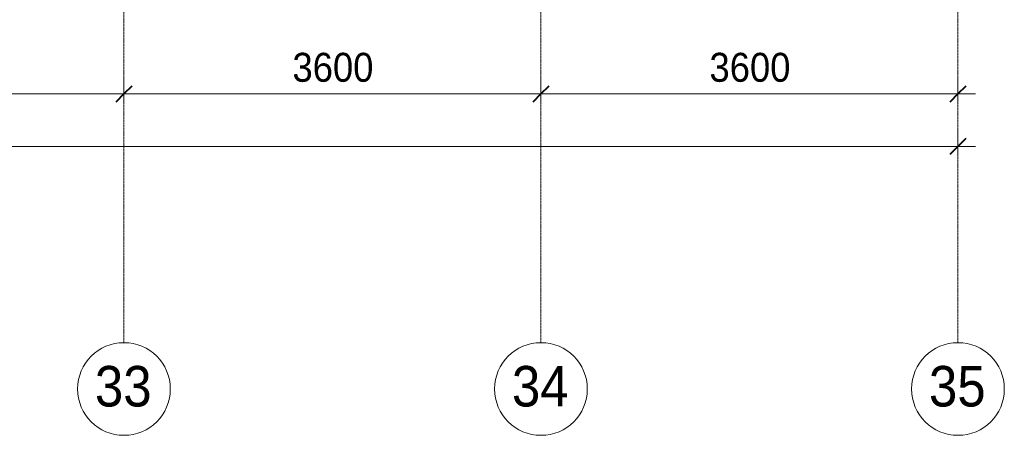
# Model space of a CAD drawing. Header units: millimetres. Extents: x 5617 to 106049, y 7718 to 209339.
# Tile 46 of 63: x 54419 to 62919, y 11226 to 14815. Entities that reach past the tile are written whole.
import ezdxf

# ---------------------------------------------------------------- set-up
doc = ezdxf.new("R2010")
doc.units = ezdxf.units.MM
doc.linetypes.add('Линия сетки', pattern=[25, 20, -2.5, 0, -2.5])
for name, color, linetype, lineweight in [('Оси', 7, 'Continuous', 9), ('Размеры', 7, 'Continuous', 9), ('Размеры-100', 7, 'Continuous', 9)]:
    doc.layers.add(name, color=color, linetype=linetype, lineweight=lineweight)
doc.styles.add('Arial', font='arial.ttf', dxfattribs={"width": 0.9, "height": 250})
doc.styles.add('Arial_1', font='arial.ttf', dxfattribs={"width": 0.9, "height": 350})
doc.dimstyles.new('Основной_2_5_мм', dxfattribs={"dimscale": 304.8, "dimtxt": 255.06485, "dimasz": 0.463911, "dimexe": 0.492126, "dimexo": 0.492126, "dimgap": 0.098425, "dimtad": 1, "dimdec": 0, "dimdsep": 46, "dimtxsty": 'Arial', "dimblk1": 'OBLIQUE', "dimblk2": 'OBLIQUE', "dimsah": 1, "dimcen": 0.09, "dimdle": 0.492126, "dimazin": 2, "dimtfac": 1, "dimtdec": 4, "dimtix": 1, "dimtmove": 0, "dimatfit": 3, "dimfxl": 1, "dimtvp": 1, "dimtolj": 1, "dimtzin": 0, "dimlwd": 20, "dimlwe": 20, "dimarcsym": 2})

# ---------------------------------------------------------------- blocks, each defined once
blk = doc.blocks.new('Ось сетки - Круг_Ø8 мм-6577-МКСС_К4_L18_61_500_')
at = {"layer": 'Оси', "lineweight": 20}
for start, end in [(360, 180), (180, 360)]:
    blk.add_arc((0, 0), 4, start, end, dxfattribs=at)
blk = doc.blocks.new('DIMBLOCK11-МКСС_К4_L18_61_500_')
at = {"layer": 'Размеры-100', "lineweight": 20, "transparency": 16777216}
for p, q in [((51719, 14173.9), (51719, 14323.9)), ((55319, 14173.9), (55319, 14323.9)), ((51719, 14173.9), (55319, 14173.9)), ((51719, 14173.9), (51719, 14123.9)), ((55319, 14173.9), (55319, 14123.9))]:
    blk.add_line(p, q, dxfattribs=at)
at = {"layer": 'Размеры-100', "lineweight": 40, "transparency": 16777216}
for p, q in [((51719, 14173.9), (51789.7, 14244.6)), ((55319, 14173.9), (55389.7, 14244.6)), ((51719, 14173.9), (51648.3, 14103.2)), ((55319, 14173.9), (55248.3, 14103.2))]:
    blk.add_line(p, q, dxfattribs=at)
at = {"layer": 'Размеры-100', "color": 0, "lineweight": 20, "transparency": 16777216, "insert": (53173.6, 14528.5), "char_height": 250, "width": 828.765, "attachment_point": 1, "line_spacing_factor": 0.941778, "style": 'Arial'}
blk.add_mtext('3600', dxfattribs=at)
blk = doc.blocks.new('_Oblique')
at = {"color": 0, "linetype": 'ByBlock', "lineweight": -2}
blk.add_line((-0.5, -0.5), (0.5, 0.5), dxfattribs=at)
blk = doc.blocks.new('DIMBLOCK12-МКСС_К4_L18_61_500_')
at = {"layer": 'Размеры-100', "lineweight": 20, "transparency": 16777216}
for p, q in [((55319, 14173.9), (55319, 14323.9)), ((58919, 14173.9), (58919, 14323.9)), ((55319, 14173.9), (58919, 14173.9)), ((55319, 14173.9), (55319, 14123.9)), ((58919, 14173.9), (58919, 14123.9))]:
    blk.add_line(p, q, dxfattribs=at)
at = {"layer": 'Размеры-100', "lineweight": 40, "transparency": 16777216}
for p, q in [((55319, 14173.9), (55389.7, 14244.6)), ((58919, 14173.9), (58989.7, 14244.6)), ((55319, 14173.9), (55248.3, 14103.2)), ((58919, 14173.9), (58848.3, 14103.2))]:
    blk.add_line(p, q, dxfattribs=at)
at = {"layer": 'Размеры-100', "color": 0, "lineweight": 20, "transparency": 16777216, "insert": (56773.6, 14528.5), "char_height": 250, "width": 828.765, "attachment_point": 1, "line_spacing_factor": 0.941778, "style": 'Arial'}
blk.add_mtext('3600', dxfattribs=at)
blk = doc.blocks.new('DIMBLOCK13-МКСС_К4_L18_61_500_')
at = {"layer": 'Размеры-100', "lineweight": 20, "transparency": 16777216}
for p, q in [((58919, 14173.9), (58919, 14323.9)), ((62519, 14173.9), (62519, 14323.9)), ((58919, 14173.9), (62669, 14173.9)), ((58919, 14173.9), (58919, 14123.9)), ((62519, 14173.9), (62519, 14123.9))]:
    blk.add_line(p, q, dxfattribs=at)
at = {"layer": 'Размеры-100', "lineweight": 40, "transparency": 16777216}
for p, q in [((58919, 14173.9), (58989.7, 14244.6)), ((62519, 14173.9), (62589.7, 14244.6)), ((58919, 14173.9), (58848.3, 14103.2)), ((62519, 14173.9), (62448.3, 14103.2))]:
    blk.add_line(p, q, dxfattribs=at)
at = {"layer": 'Размеры-100', "color": 0, "lineweight": 20, "transparency": 16777216, "insert": (60373.6, 14528.5), "char_height": 250, "width": 828.765, "attachment_point": 1, "line_spacing_factor": 0.941778, "style": 'Arial'}
blk.add_mtext('3600', dxfattribs=at)
blk = doc.blocks.new('DIMBLOCK14-МКСС_К4_L18_61_500_')
at = {"layer": 'Размеры-100', "lineweight": 20, "transparency": 16777216}
for p, q in [((29019, 13720.9), (29019, 13870.9)), ((62519, 13720.9), (62519, 13870.9)), ((28869, 13720.9), (62669, 13720.9)), ((29019, 13720.9), (29019, 13670.9)), ((62519, 13720.9), (62519, 13670.9))]:
    blk.add_line(p, q, dxfattribs=at)
at = {"layer": 'Размеры-100', "lineweight": 40, "transparency": 16777216}
for p, q in [((29019, 13720.9), (29089.7, 13791.6)), ((62519, 13720.9), (62589.7, 13791.6)), ((29019, 13720.9), (28948.3, 13650.2)), ((62519, 13720.9), (62448.3, 13650.2))]:
    blk.add_line(p, q, dxfattribs=at)
at = {"layer": 'Размеры-100', "color": 0, "lineweight": 20, "transparency": 16777216, "insert": (45337.3, 14075.5), "char_height": 250, "width": 1035.956, "attachment_point": 1, "line_spacing_factor": 0.941778, "style": 'Arial'}
blk.add_mtext('33500', dxfattribs=at)

msp = doc.modelspace()

# ---------------------------------------------------------------- linework, layer by layer
at = {"layer": 'Оси', "linetype": 'Линия сетки'}
for p, q in [((55319, 12025.7), (55319, 33150)), ((58919, 12025.7), (58919, 33150)), ((62519, 12025.7), (62519, 33150))]:
    msp.add_line(p, q, dxfattribs=at)

# ---------------------------------------------------------------- block references
at = {"layer": 'Оси', "lineweight": 20, "xscale": 99.99999999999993, "yscale": 99.99999999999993, "zscale": 99.99999999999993}
for p in [(55319, 11625.7), (58919, 11625.7), (62519, 11625.7)]:
    msp.add_blockref('Ось сетки - Круг_Ø8 мм-6577-МКСС_К4_L18_61_500_', p, dxfattribs=at)

# ---------------------------------------------------------------- texts
at = {"layer": 'Оси', "char_height": 350, "width": 606.076, "attachment_point": 1, "style": 'Arial_1'}
for s, insert in [('33', (55068.4, 11824.7)), ('34', (58668.4, 11824.7)), ('35', (62268.4, 11824.7))]:
    msp.add_mtext(s, dxfattribs=dict(at, insert=insert))

# ---------------------------------------------------------------- dimensions: what is measured, and where the dimension line sits
at = {"layer": 'Размеры', "lineweight": 20}
for base, p1, p2, override, picture, middle in [((55319, 14173.9), (51719, 14273.9), (55319, 14273.9), {"dimpost": '<>', "dimfxl": 3600}, 'DIMBLOCK11-МКСС_К4_L18_61_500_', (53519, 14331.6)), ((58919, 14173.9), (55319, 14273.9), (58919, 14273.9), {"dimpost": '<>', "dimfxl": 3600}, 'DIMBLOCK12-МКСС_К4_L18_61_500_', (57119, 14331.6)), ((62519, 14173.9), (58919, 14273.9), (62519, 14273.9), {"dimpost": '<>', "dimfxl": 3600}, 'DIMBLOCK13-МКСС_К4_L18_61_500_', (60719, 14331.6)), ((62519, 13720.9), (29019, 13820.9), (62519, 13820.9), {"dimpost": '<>', "dimfxl": 33500}, 'DIMBLOCK14-МКСС_К4_L18_61_500_', (45769, 13878.6))]:
    dim = msp.add_linear_dim(base=base, p1=p1, p2=p2, dimstyle='Основной_2_5_мм', override=override, dxfattribs=at)
    dim.commit()
    dim.dimension.update_dxf_attribs({"geometry": picture, "text_midpoint": middle})

doc.saveas('drawing.dxf')
